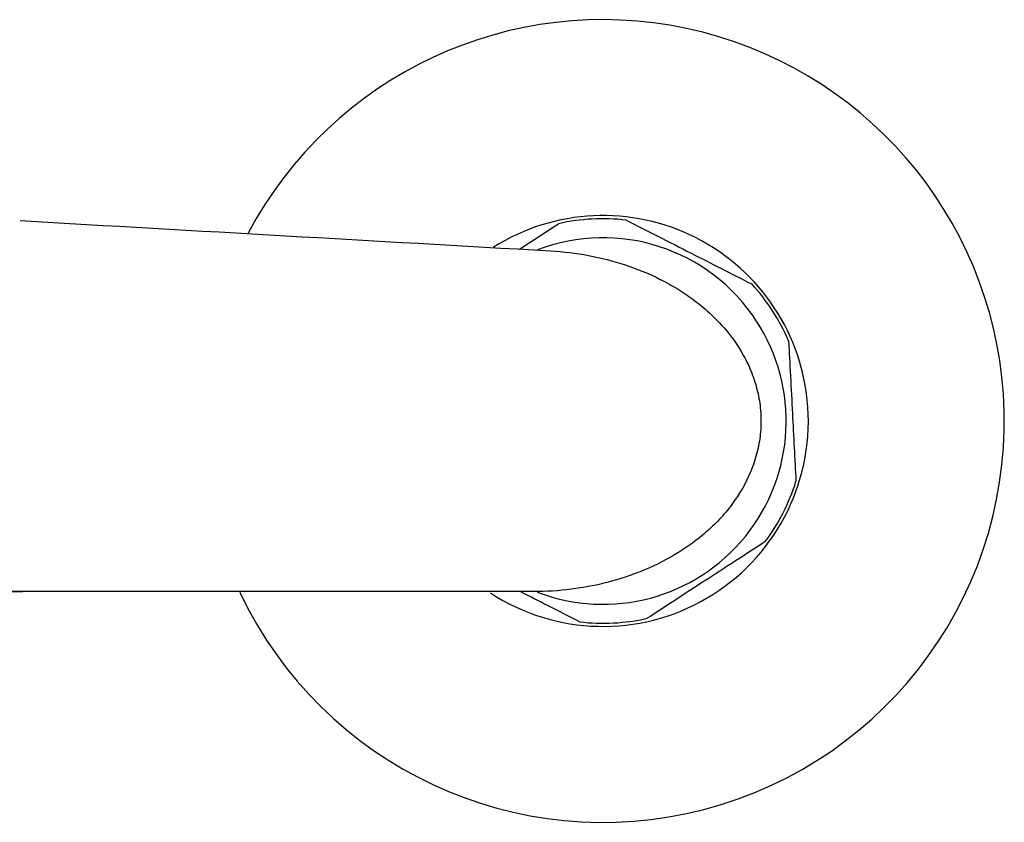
# Model space of a CAD drawing. Header units: millimetres. Extents: x 3936.837 to 3937.051, y 1838.808 to 1838.945.
import ezdxf

# ---------------------------------------------------------------- set-up
doc = ezdxf.new("R2010")
doc.units = ezdxf.units.MM
doc.layers.add('SANINDUSA', color=3, linetype='Continuous')

msp = doc.modelspace()

# ---------------------------------------------------------------- linework, layer by layer
at = {"layer": 'SANINDUSA'}
for p, q in [((3936.9559165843, 1838.826445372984), (3936.972999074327, 1838.826445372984)), ((3936.972999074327, 1838.826445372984), (3936.970442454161, 1838.826445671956)), ((3937.013416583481, 1838.826445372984), (3936.972999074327, 1838.826445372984))]:
    msp.add_line(p, q, dxfattribs=at)
for radius, start, end in [(0.03175000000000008, 3.887473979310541, 152.1118233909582), (0.01624963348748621, 3.887473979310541, 122.2042046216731), (0.01599999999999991, 83.37532262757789, 102.6470529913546), (0.01449999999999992, 33.0111877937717, 110.9458794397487), (0.01600000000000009, 23.37532257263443, 42.64705299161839), (0.0145000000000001, 248.9865450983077, 33.0111877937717), (0.03175000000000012, 205.2552352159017, 3.887473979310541), (0.01624963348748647, 236.7691945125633, 3.887473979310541), (0.01600000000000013, 323.3753226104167, 342.6470530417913), (0.01600000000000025, 263.3753226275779, 282.6470529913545)]:
    msp.add_arc((3937.018916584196, 1838.839945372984), radius, start, end, dxfattribs=at)
msp.add_open_spline([(3936.972812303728, 1838.855796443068), (3936.986810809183, 1838.854999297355), (3937.000799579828, 1838.854202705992), (3937.014779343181, 1838.853406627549)], degree=3, dxfattribs=at)
for points, knots in [([(3937.012318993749, 1838.853546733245), (3937.012601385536, 1838.853730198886), (3937.013659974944, 1838.854417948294), (3937.014671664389, 1838.85507522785), (3937.015413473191, 1838.855557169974)], [0, 0, 0, 0, 0.2667623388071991, 0.9999999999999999, 0.9999999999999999, 0.9999999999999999, 0.9999999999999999]), ([(3937.020762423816, 1838.855838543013), (3937.021586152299, 1838.855419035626), (3937.023257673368, 1838.854567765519), (3937.025816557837, 1838.853264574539), (3937.028333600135, 1838.851982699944), (3937.029894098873, 1838.851187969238), (3937.030685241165, 1838.850785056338)], [0, 0, 0, 0, 0.2547899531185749, 0.5170232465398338, 0.7551402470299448, 1, 1, 1, 1]), ([(3937.014779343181, 1838.853406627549), (3937.015784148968, 1838.853349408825), (3937.016784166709, 1838.853229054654), (3937.01876360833, 1838.852858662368), (3937.01973280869, 1838.852610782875), (3937.02162804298, 1838.851983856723), (3937.022554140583, 1838.851605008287), (3937.023905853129, 1838.850923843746), (3937.024349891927, 1838.850677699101), (3937.025208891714, 1838.850153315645), (3937.025625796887, 1838.849874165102), (3937.026432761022, 1838.84927975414), (3937.026822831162, 1838.848964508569), (3937.027573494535, 1838.848294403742), (3937.027935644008, 1838.847937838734), (3937.028960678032, 1838.84681300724), (3937.029555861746, 1838.845999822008), (3937.030291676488, 1838.84466751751), (3937.030509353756, 1838.844205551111), (3937.03087656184, 1838.843263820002), (3937.031027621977, 1838.842781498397), (3937.031201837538, 1838.842039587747), (3937.031251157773, 1838.841788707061), (3937.031330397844, 1838.841288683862), (3937.031360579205, 1838.84103860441), (3937.031423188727, 1838.840288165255), (3937.03142776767, 1838.839787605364), (3937.031378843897, 1838.839036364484), (3937.031353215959, 1838.838785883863), (3937.031283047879, 1838.838284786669), (3937.031238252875, 1838.83803314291), (3937.031077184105, 1838.837288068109), (3937.030934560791, 1838.836803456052), (3937.030408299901, 1838.835383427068), (3937.029921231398, 1838.8344765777), (3937.029043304, 1838.833228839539), (3937.028727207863, 1838.832832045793), (3937.028052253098, 1838.832073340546), (3937.027692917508, 1838.831711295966), (3937.026944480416, 1838.831028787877), (3937.026554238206, 1838.830706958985), (3937.02574429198, 1838.830099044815), (3937.025323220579, 1838.829812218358), (3937.024032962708, 1838.829011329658), (3937.023134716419, 1838.828553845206), (3937.02173766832, 1838.827967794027), (3937.021261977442, 1838.82778879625), (3937.02030611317, 1838.827467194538), (3937.019825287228, 1838.827324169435), (3937.018374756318, 1838.826944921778), (3937.017397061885, 1838.826758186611), (3937.015421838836, 1838.826508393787), (3937.014424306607, 1838.826445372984), (3937.013416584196, 1838.826445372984)], [0, 0, 0, 0, 0.06249999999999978, 0.06249999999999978, 0.1249999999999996, 0.1249999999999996, 0.1874999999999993, 0.1874999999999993, 0.2187499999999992, 0.2187499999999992, 0.2499999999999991, 0.2499999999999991, 0.281249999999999, 0.281249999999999, 0.3124999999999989, 0.3124999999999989, 0.3749999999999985, 0.3749999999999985, 0.4062499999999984, 0.4062499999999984, 0.4374999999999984, 0.4374999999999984, 0.4531249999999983, 0.4531249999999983, 0.4687499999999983, 0.4687499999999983, 0.4999999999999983, 0.4999999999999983, 0.5156249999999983, 0.5156249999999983, 0.5312499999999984, 0.5312499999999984, 0.5624999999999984, 0.5624999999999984, 0.6249999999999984, 0.6249999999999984, 0.6562499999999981, 0.6562499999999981, 0.6874999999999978, 0.6874999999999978, 0.7187499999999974, 0.7187499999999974, 0.7499999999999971, 0.7499999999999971, 0.8124999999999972, 0.8124999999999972, 0.8437499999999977, 0.8437499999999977, 0.8749999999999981, 0.8749999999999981, 0.937499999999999, 0.937499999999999, 1, 1, 1, 1]), ([(3937.033603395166, 1838.84629341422), (3937.033651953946, 1838.845370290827), (3937.033750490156, 1838.843497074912), (3937.033901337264, 1838.840629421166), (3937.034049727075, 1838.8378086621), (3937.03414171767, 1838.836059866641), (3937.03418835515, 1838.835173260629)], [0, 0, 0, 0, 0.2547899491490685, 0.5170236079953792, 0.7551401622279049, 1, 1, 1, 1]), ([(3937.031757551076, 1838.83040024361), (3937.030982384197, 1838.829896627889), (3937.029409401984, 1838.828874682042), (3937.027001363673, 1838.827310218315), (3937.02463270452, 1838.825771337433), (3937.023164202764, 1838.824817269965), (3937.022419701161, 1838.824333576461)], [0, 0, 0, 0, 0.254789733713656, 0.5170237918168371, 0.7551405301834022, 0.9999999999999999, 0.9999999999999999, 0.9999999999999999, 0.9999999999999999]), ([(3937.017070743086, 1838.824052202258), (3937.016247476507, 1838.824471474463), (3937.014716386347, 1838.825251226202), (3937.013112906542, 1838.826067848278), (3937.0123716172, 1838.826445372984)], [0, 0, 0, 0, 0.5376996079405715, 1, 1, 1, 1])]:
    msp.add_open_spline(points, degree=3, knots=knots, dxfattribs=at)

doc.saveas('drawing.dxf')
